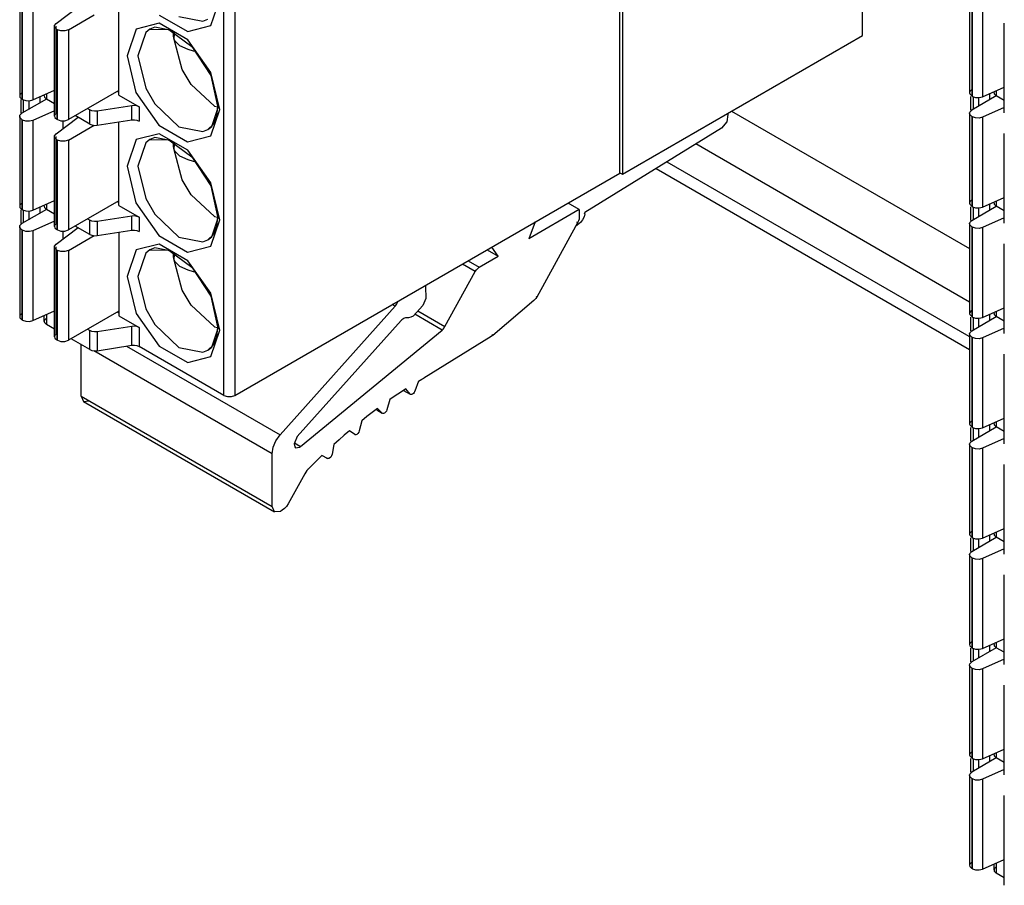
# Model space of a CAD drawing. Header units: millimetres. Extents: x 40 to 165, y 96 to 227.
# Tile 3 of 9: x 97 to 122, y 100 to 123. Entities that reach past the tile are written whole.
import ezdxf

# ---------------------------------------------------------------- set-up
doc = ezdxf.new("R2010")
doc.units = ezdxf.units.MM
doc.header["$LTSCALE"] = 19.36
doc.layers.get('0').update_dxf_attribs({"linetype": 'CONTINUOUS'})

msp = doc.modelspace()

# ---------------------------------------------------------------- linework, layer by layer
at = {"color": 6, "linetype": 'Continuous'}
for p, q in [((118.667, 122.206), (118.667, 165.807)), ((112.376, 118.635), (112.376, 162.114)), ((112.445, 162.215), (112.445, 118.614)), ((96.832, 122.963), (96.832, 120.636)), ((121.439, 123.045), (121.439, 120.718)), ((97.775, 122.513), (98.344, 122.94)), ((98.093, 122.351), (98.757, 122.734)), ((99.401, 120.656), (99.401, 122.822)), ((122.341, 120.197), (122.341, 122.524)), ((97.734, 120.115), (97.734, 122.442)), ((97.81, 122.351), (97.792, 122.361)), ((100.815, 122.233), (100.819, 122.283)), ((112.445, 118.614), (118.667, 122.206)), ((100.855, 122.064), (100.821, 122.13)), ((97.171, 120.534), (97.734, 120.784)), ((97.468, 120.636), (97.468, 120.666)), ((99.401, 120.779), (98.093, 120.024)), ((99.365, 120.758), (99.401, 120.738)), ((121.778, 120.616), (122.341, 120.866)), ((121.957, 120.696), (121.957, 120.534)), ((122.076, 120.718), (122.076, 120.748)), ((96.867, 120.187), (96.867, 120.544)), ((96.908, 120.544), (96.89, 120.554)), ((97.527, 120.554), (96.89, 120.187)), ((96.908, 120.544), (96.989, 120.516)), ((97.067, 120.513), (97.067, 120.289)), ((97.35, 120.614), (97.35, 120.452)), ((97.734, 120.435), (97.527, 120.554)), ((99.401, 120.656), (99.926, 120.353)), ((121.475, 120.269), (121.475, 120.626)), ((121.515, 120.626), (121.498, 120.636)), ((122.134, 120.636), (121.498, 120.269)), ((121.515, 120.626), (121.597, 120.598)), ((121.675, 120.595), (121.675, 120.371)), ((122.341, 120.517), (122.134, 120.636)), ((97.734, 120.253), (97.171, 120.003)), ((98.587, 120.309), (98.647, 120.275)), ((99.733, 120.383), (98.84, 120.245)), ((101.875, 120.37), (101.955, 120.354)), ((115.273, 120.246), (121.439, 116.686)), ((121.439, 120.187), (121.439, 117.86)), ((122.341, 120.335), (121.778, 120.086)), ((96.832, 120.105), (96.832, 117.778)), ((96.908, 120.013), (96.89, 120.023)), ((97.775, 119.655), (98.344, 120.083)), ((97.81, 120.024), (97.792, 120.034)), ((98.647, 119.907), (98.269, 120.126)), ((98.84, 119.877), (99.733, 120.015)), ((99.401, 117.799), (99.401, 119.964)), ((121.515, 120.095), (121.498, 120.106)), ((98.093, 119.493), (98.757, 119.876)), ((115.012, 119.801), (111.47, 117.614)), ((122.341, 117.339), (122.341, 119.666)), ((97.734, 117.257), (97.734, 119.584)), ((97.81, 119.493), (97.792, 119.503)), ((100.815, 119.376), (100.819, 119.425)), ((121.439, 115.298), (114.349, 119.392)), ((100.855, 119.206), (100.821, 119.273)), ((102.406, 112.879), (112.376, 118.635)), ((112.384, 118.649), (112.445, 118.614)), ((113.319, 118.756), (121.439, 114.068)), ((97.171, 117.676), (97.734, 117.926)), ((99.401, 117.921), (98.093, 117.166)), ((99.365, 117.901), (99.401, 117.88)), ((111.329, 117.696), (111.039, 117.863)), ((121.778, 117.758), (122.341, 118.008)), ((122.076, 117.86), (122.076, 117.89)), ((96.867, 117.329), (96.867, 117.686)), ((96.908, 117.686), (96.89, 117.696)), ((97.527, 117.696), (96.89, 117.329)), ((96.908, 117.686), (96.989, 117.658)), ((97.067, 117.655), (97.067, 117.431)), ((97.35, 117.756), (97.35, 117.594)), ((97.468, 117.778), (97.468, 117.808)), ((97.734, 117.577), (97.527, 117.696)), ((99.401, 117.799), (99.926, 117.495)), ((111.329, 117.696), (110.02, 116.94)), ((111.329, 117.696), (111.329, 117.493)), ((111.47, 117.583), (111.47, 117.614)), ((121.475, 117.411), (121.475, 117.768)), ((121.515, 117.768), (121.498, 117.778)), ((121.498, 117.411), (122.134, 117.778)), ((121.515, 117.768), (121.597, 117.74)), ((121.675, 117.737), (121.675, 117.513)), ((121.957, 117.838), (121.957, 117.676)), ((122.341, 117.659), (122.134, 117.778)), ((97.734, 117.395), (97.171, 117.146)), ((98.587, 117.452), (98.647, 117.417)), ((99.733, 117.525), (98.84, 117.387)), ((101.875, 117.513), (101.955, 117.496)), ((110.187, 117.372), (110.02, 116.94)), ((111.287, 117.352), (110.227, 115.428)), ((111.36, 117.361), (111.232, 117.252)), ((111.417, 117.425), (111.36, 117.361)), ((122.341, 117.477), (121.778, 117.228)), ((96.832, 117.247), (96.832, 114.92)), ((96.908, 117.156), (96.89, 117.166)), ((97.775, 116.797), (98.344, 117.225)), ((97.81, 117.166), (97.792, 117.176)), ((98.647, 117.05), (98.269, 117.268)), ((98.84, 117.02), (99.733, 117.158)), ((99.401, 117.106), (99.401, 114.941)), ((121.439, 117.329), (121.439, 115.002)), ((121.515, 117.238), (121.498, 117.248)), ((98.093, 116.635), (98.757, 117.018)), ((97.734, 114.4), (97.734, 116.727)), ((97.81, 116.635), (97.792, 116.645)), ((108.941, 116.652), (109.231, 116.485)), ((109.231, 116.485), (109.064, 116.723)), ((122.341, 114.482), (122.341, 116.809)), ((100.815, 116.518), (100.819, 116.568)), ((100.855, 116.348), (100.821, 116.415)), ((108.734, 116.198), (109.231, 116.485)), ((107.85, 114.664), (108.635, 116.089)), ((107.334, 115.724), (107.345, 115.702)), ((110.155, 115.339), (109.086, 114.436)), ((97.171, 114.819), (97.734, 115.068)), ((99.401, 115.063), (98.093, 114.308)), ((103.578, 111.859), (106.561, 115.188)), ((121.778, 114.901), (122.341, 115.15)), ((96.908, 114.829), (96.89, 114.839)), ((96.908, 114.829), (96.989, 114.8)), ((97.468, 114.798), (97.468, 114.95)), ((99.365, 115.043), (99.401, 115.022)), ((99.401, 114.941), (99.926, 114.638)), ((106.717, 114.82), (104.021, 111.813)), ((121.475, 114.553), (121.475, 114.911)), ((121.515, 114.911), (121.498, 114.921)), ((121.498, 114.553), (122.134, 114.921)), ((121.515, 114.911), (121.597, 114.882)), ((121.675, 114.879), (121.675, 114.655)), ((121.957, 114.98), (121.957, 114.819)), ((122.076, 115.002), (122.076, 115.032)), ((122.341, 114.801), (122.134, 114.921)), ((97.734, 114.597), (97.527, 114.716)), ((98.587, 114.594), (98.647, 114.559)), ((99.733, 114.667), (98.84, 114.529)), ((101.875, 114.655), (101.955, 114.638)), ((104.11, 111.556), (107.776, 114.573)), ((122.341, 114.619), (121.778, 114.37)), ((97.81, 114.308), (97.792, 114.318)), ((98.647, 114.069), (98.163, 114.349)), ((109.045, 114.407), (107.298, 113.328)), ((121.439, 114.472), (121.439, 112.145)), ((121.515, 114.38), (121.498, 114.39)), ((98.424, 112.858), (98.424, 114.198)), ((98.84, 114.039), (99.733, 114.178)), ((102.123, 112.879), (99.926, 114.148)), ((122.341, 111.624), (122.341, 113.951)), ((106.84, 113.049), (106.701, 112.959)), ((106.947, 112.912), (106.84, 113.049)), ((107.164, 113.249), (107.069, 112.988)), ((98.424, 112.858), (98.486, 112.721)), ((106.425, 112.772), (106.346, 112.511)), ((106.947, 112.912), (106.957, 112.904)), ((106.957, 112.904), (106.947, 112.912)), ((98.486, 112.721), (98.636, 112.736)), ((98.486, 112.721), (103.436, 109.863)), ((106.103, 112.54), (105.966, 112.437)), ((106.083, 112.505), (106.225, 112.424)), ((106.225, 112.424), (106.103, 112.54)), ((121.778, 112.043), (122.341, 112.292)), ((105.693, 112.224), (105.631, 111.966)), ((121.475, 111.696), (121.475, 112.053)), ((121.515, 112.053), (121.498, 112.063)), ((121.498, 111.696), (122.134, 112.063)), ((121.515, 112.053), (121.597, 112.024)), ((121.675, 112.021), (121.675, 111.798)), ((121.957, 112.122), (121.957, 111.961)), ((122.076, 112.145), (122.076, 112.175)), ((122.341, 111.944), (122.134, 112.063)), ((105.375, 111.963), (105.241, 111.847)), ((105.511, 111.867), (105.375, 111.963)), ((122.341, 111.762), (121.778, 111.512)), ((103.981, 111.526), (104.081, 111.536)), ((104.973, 111.61), (104.928, 111.356)), ((121.439, 111.614), (121.439, 109.287)), ((121.515, 111.522), (121.498, 111.532)), ((103.374, 110), (103.374, 111.371)), ((104.81, 111.247), (104.662, 111.321)), ((122.341, 108.766), (122.341, 111.093)), ((104.22, 110.853), (103.791, 110.074)), ((103.436, 109.863), (103.374, 110)), ((103.586, 109.878), (103.436, 109.863)), ((103.636, 109.907), (103.586, 109.878)), ((121.475, 108.838), (121.475, 109.195)), ((121.515, 109.195), (121.498, 109.205)), ((121.498, 108.838), (122.134, 109.205)), ((121.515, 109.195), (121.597, 109.167)), ((121.778, 109.185), (122.341, 109.434)), ((121.957, 109.265), (121.957, 109.103)), ((122.076, 109.287), (122.076, 109.317)), ((122.341, 109.086), (122.134, 109.205)), ((121.675, 109.164), (121.675, 108.94)), ((121.439, 108.756), (121.439, 106.429)), ((121.515, 108.664), (121.498, 108.674)), ((122.341, 108.904), (121.778, 108.654)), ((122.341, 105.908), (122.341, 108.235)), ((121.778, 106.327), (122.341, 106.577)), ((121.957, 106.407), (121.957, 106.245)), ((122.076, 106.429), (122.076, 106.459)), ((121.475, 105.98), (121.475, 106.337)), ((121.515, 106.337), (121.498, 106.347)), ((122.134, 106.347), (121.498, 105.98)), ((121.515, 106.337), (121.597, 106.309)), ((121.675, 106.306), (121.675, 106.082)), ((122.341, 106.228), (122.134, 106.347)), ((121.439, 105.898), (121.439, 103.571)), ((122.341, 106.046), (121.778, 105.797)), ((121.515, 105.807), (121.498, 105.817)), ((122.341, 103.051), (122.341, 105.378)), ((121.778, 103.47), (122.341, 103.719)), ((122.076, 103.571), (122.076, 103.601)), ((121.475, 103.122), (121.475, 103.48)), ((121.515, 103.48), (121.498, 103.49)), ((122.134, 103.49), (121.498, 103.122)), ((121.515, 103.48), (121.597, 103.451)), ((121.675, 103.448), (121.675, 103.224)), ((121.957, 103.549), (121.957, 103.388)), ((122.341, 103.37), (122.134, 103.49)), ((122.341, 103.188), (121.778, 102.939)), ((121.439, 103.041), (121.439, 100.714)), ((121.515, 102.949), (121.498, 102.959)), ((122.341, 100.193), (122.341, 102.52)), ((121.778, 100.612), (122.341, 100.861)), ((121.515, 100.622), (121.498, 100.632)), ((121.515, 100.622), (121.597, 100.593)), ((122.076, 100.591), (122.076, 100.744)), ((122.341, 100.39), (122.134, 100.509))]:
    msp.add_line(p, q, dxfattribs=at)
at = {"color": 9, "linetype": 'Continuous'}
for p, q in [((102.123, 112.879), (102.123, 156.358)), ((102.406, 156.358), (102.406, 112.879)), ((101.784, 122.46), (102.017, 123.147)), ((121.498, 122.963), (121.498, 120.636)), ((96.89, 122.881), (96.89, 120.554)), ((96.908, 120.544), (96.908, 122.871)), ((97.171, 122.861), (97.171, 120.534)), ((100.446, 122.732), (101.184, 122.307)), ((121.515, 120.626), (121.515, 122.953)), ((121.778, 122.943), (121.778, 120.616)), ((101.184, 122.307), (101.784, 122.46)), ((97.775, 120.185), (97.775, 122.442)), ((97.792, 122.361), (97.792, 120.034)), ((97.81, 120.024), (97.81, 122.351)), ((98.093, 122.351), (98.093, 120.024)), ((97.527, 120.692), (97.527, 120.554)), ((122.134, 120.774), (122.134, 120.636)), ((96.926, 120.544), (96.926, 120.207)), ((121.533, 120.626), (121.533, 120.289)), ((98.647, 119.907), (98.647, 120.275)), ((98.84, 120.245), (98.84, 119.877)), ((99.733, 120.015), (99.733, 120.383)), ((99.926, 120.353), (99.926, 119.986)), ((101.782, 119.6), (102.017, 120.289)), ((96.89, 120.023), (96.89, 117.696)), ((96.908, 117.686), (96.908, 120.013)), ((97.171, 120.003), (97.171, 117.676)), ((97.959, 119.793), (97.959, 119.994)), ((121.498, 120.106), (121.498, 117.778)), ((121.515, 117.768), (121.515, 120.095)), ((121.778, 120.086), (121.778, 117.758)), ((97.775, 117.328), (97.775, 119.584)), ((97.792, 119.503), (97.792, 117.176)), ((97.81, 117.166), (97.81, 119.493)), ((98.093, 119.493), (98.093, 117.166)), ((113.602, 118.931), (121.42, 114.418)), ((122.134, 117.916), (122.134, 117.778)), ((96.926, 117.686), (96.926, 117.349)), ((97.527, 117.834), (97.527, 117.696)), ((121.533, 117.768), (121.533, 117.431)), ((98.647, 117.05), (98.647, 117.417)), ((98.84, 117.387), (98.84, 117.02)), ((99.733, 117.158), (99.733, 117.525)), ((99.926, 117.495), (99.926, 117.128)), ((101.782, 116.742), (102.017, 117.431)), ((111.261, 117.376), (111.291, 117.359)), ((111.47, 117.583), (111.457, 117.591)), ((96.89, 117.166), (96.89, 114.839)), ((96.908, 114.829), (96.908, 117.156)), ((97.171, 117.146), (97.171, 114.819)), ((97.959, 116.936), (97.959, 117.136)), ((121.498, 117.248), (121.498, 114.921)), ((121.515, 114.911), (121.515, 117.238)), ((121.778, 117.228), (121.778, 114.901)), ((97.775, 114.47), (97.775, 116.727)), ((97.792, 116.645), (97.792, 114.318)), ((97.81, 114.308), (97.81, 116.635)), ((98.093, 116.635), (98.093, 114.308)), ((108.449, 116.368), (108.738, 116.2)), ((108.635, 116.089), (108.3, 116.282)), ((107.345, 115.702), (107.32, 115.717)), ((110.227, 115.428), (110.212, 115.437)), ((106.561, 115.188), (106.483, 115.233)), ((107.149, 115.069), (107.85, 114.664)), ((122.134, 115.058), (122.134, 114.921)), ((97.527, 114.976), (97.527, 114.716)), ((107.776, 114.573), (107.068, 114.982)), ((121.533, 114.911), (121.533, 114.574)), ((98.647, 114.069), (98.647, 114.559)), ((99.733, 114.178), (99.733, 114.667)), ((99.926, 114.638), (99.926, 114.148)), ((101.784, 113.887), (102.017, 114.573)), ((98.84, 114.529), (98.84, 114.039)), ((109.086, 114.436), (109.068, 114.446)), ((121.498, 114.39), (121.498, 112.063)), ((121.515, 112.053), (121.515, 114.38)), ((121.778, 114.37), (121.778, 112.043)), ((103.374, 111.371), (98.752, 114.039)), ((99.598, 114.157), (103.578, 111.859)), ((101.184, 113.733), (101.784, 113.887)), ((106.779, 113.009), (106.947, 112.912)), ((98.424, 112.858), (103.374, 110)), ((107.069, 112.988), (107.057, 112.995)), ((121.533, 112.053), (121.533, 111.716)), ((122.134, 112.201), (122.134, 112.063)), ((103.95, 111.649), (104.11, 111.556)), ((121.498, 111.532), (121.498, 109.205)), ((121.515, 109.195), (121.515, 111.522)), ((121.778, 111.512), (121.778, 109.185)), ((104.775, 111.268), (104.81, 111.247)), ((104.291, 110.977), (104.304, 110.969)), ((103.611, 109.921), (103.636, 109.907)), ((121.533, 109.195), (121.533, 108.858)), ((122.134, 109.343), (122.134, 109.205)), ((121.498, 108.674), (121.498, 106.347)), ((121.515, 106.337), (121.515, 108.664)), ((121.778, 108.654), (121.778, 106.327)), ((122.134, 106.485), (122.134, 106.347)), ((121.533, 106.337), (121.533, 106)), ((121.498, 105.817), (121.498, 103.49)), ((121.515, 103.48), (121.515, 105.807)), ((121.778, 105.797), (121.778, 103.47)), ((122.134, 103.627), (122.134, 103.49)), ((121.533, 103.48), (121.533, 103.143)), ((121.498, 102.959), (121.498, 100.632)), ((121.515, 100.622), (121.515, 102.949)), ((121.778, 102.939), (121.778, 100.612)), ((122.134, 100.77), (122.134, 100.509))]:
    msp.add_line(p, q, dxfattribs=at)
at = {"color": 7, "linetype": 'Continuous'}
for p, q in [((100.839, 122.244), (100.826, 122.292)), ((100.826, 122.292), (100.826, 122.128)), ((100.839, 119.387), (100.826, 119.434)), ((100.826, 119.434), (100.826, 119.27)), ((100.839, 116.529), (100.826, 116.576)), ((100.826, 116.576), (100.826, 116.413))]:
    msp.add_line(p, q, dxfattribs=at)
at = {"color": 6, "linetype": 'Continuous'}
for points in [[(97.734, 122.442), (97.737, 122.462), (97.775, 122.513)], [(97.792, 122.361), (97.743, 122.408), (97.734, 122.442)], [(98.093, 122.351), (98.002, 122.321), (97.9, 122.321), (97.81, 122.351)], [(100.206, 122.364), (100.693, 122.359), (101.293, 121.921), (101.78, 121.162), (101.958, 120.371)], [(100.821, 122.13), (100.815, 122.181), (100.815, 122.233)], [(101.875, 120.37), (101.275, 120.932), (101.043, 121.318), (100.821, 122.13)], [(101.375, 121.792), (101.338, 121.797), (101.199, 121.836), (100.983, 121.936), (100.855, 122.064)], [(96.89, 120.718), (96.839, 120.666), (96.832, 120.636)], [(121.498, 120.8), (121.446, 120.748), (121.439, 120.718)], [(121.439, 120.718), (121.446, 120.688), (121.498, 120.636)], [(122.076, 120.718), (122.082, 120.688), (122.134, 120.636)], [(96.832, 120.636), (96.839, 120.606), (96.89, 120.554)], [(96.989, 120.516), (97.084, 120.512), (97.171, 120.534)], [(97.468, 120.636), (97.475, 120.606), (97.527, 120.554)], [(121.597, 120.598), (121.691, 120.594), (121.778, 120.616)], [(96.832, 120.105), (96.839, 120.135), (96.89, 120.187)], [(97.775, 120.185), (97.737, 120.135), (97.734, 120.115)], [(98.84, 120.245), (98.771, 120.241), (98.704, 120.252), (98.647, 120.275)], [(99.926, 120.353), (99.869, 120.376), (99.802, 120.386), (99.733, 120.383)], [(101.958, 120.371), (101.929, 120.104), (101.844, 119.899), (101.706, 119.766)], [(115.159, 120.181), (115.174, 120.159), (115.15, 119.968), (115.012, 119.801)], [(121.439, 120.187), (121.446, 120.217), (121.498, 120.269)], [(121.498, 120.106), (121.446, 120.157), (121.439, 120.187)], [(96.89, 120.023), (96.839, 120.075), (96.832, 120.105)], [(97.171, 120.003), (97.084, 119.981), (96.989, 119.985), (96.908, 120.013)], [(97.734, 120.115), (97.743, 120.081), (97.792, 120.034)], [(97.81, 120.024), (97.9, 119.994), (98.002, 119.994), (98.093, 120.024)], [(98.647, 119.907), (98.704, 119.884), (98.771, 119.874), (98.84, 119.877)], [(99.733, 120.015), (99.802, 120.019), (99.869, 120.009), (99.926, 119.986)], [(121.778, 120.086), (121.691, 120.063), (121.597, 120.067), (121.515, 120.095)], [(97.734, 119.584), (97.737, 119.604), (97.775, 119.655)], [(97.792, 119.503), (97.743, 119.55), (97.734, 119.584)], [(98.093, 119.493), (98.002, 119.463), (97.9, 119.463), (97.81, 119.493)], [(100.206, 119.506), (100.693, 119.501), (101.293, 119.063), (101.78, 118.305), (101.958, 117.513)], [(100.821, 119.273), (100.815, 119.323), (100.815, 119.376)], [(101.875, 117.513), (101.275, 118.075), (101.043, 118.46), (100.821, 119.272)], [(101.375, 118.934), (101.338, 118.94), (101.199, 118.978), (100.983, 119.078), (100.855, 119.206)], [(96.89, 117.86), (96.839, 117.808), (96.832, 117.778)], [(121.498, 117.942), (121.446, 117.89), (121.439, 117.86)], [(121.439, 117.86), (121.446, 117.83), (121.498, 117.778)], [(122.076, 117.86), (122.082, 117.83), (122.134, 117.778)], [(96.832, 117.778), (96.839, 117.748), (96.89, 117.696)], [(96.989, 117.658), (97.084, 117.654), (97.171, 117.676)], [(97.468, 117.778), (97.475, 117.748), (97.527, 117.696)], [(121.597, 117.74), (121.691, 117.736), (121.778, 117.758)], [(98.84, 117.387), (98.771, 117.384), (98.704, 117.394), (98.647, 117.417)], [(99.926, 117.495), (99.869, 117.518), (99.802, 117.529), (99.733, 117.525)], [(101.958, 117.513), (101.929, 117.246), (101.844, 117.041), (101.706, 116.908)], [(111.329, 117.493), (111.324, 117.448), (111.31, 117.4), (111.287, 117.352)], [(111.47, 117.583), (111.456, 117.504), (111.417, 117.425)], [(121.439, 117.329), (121.446, 117.359), (121.498, 117.411)], [(96.832, 117.247), (96.839, 117.277), (96.89, 117.329)], [(96.89, 117.166), (96.839, 117.218), (96.832, 117.247)], [(97.171, 117.146), (97.084, 117.124), (96.989, 117.127), (96.908, 117.156)], [(97.775, 117.328), (97.737, 117.277), (97.734, 117.257)], [(97.734, 117.257), (97.743, 117.223), (97.792, 117.176)], [(97.81, 117.166), (97.9, 117.136), (98.002, 117.136), (98.093, 117.166)], [(99.733, 117.158), (99.802, 117.161), (99.869, 117.151), (99.926, 117.128)], [(121.498, 117.248), (121.446, 117.3), (121.439, 117.329)], [(121.778, 117.228), (121.691, 117.206), (121.597, 117.209), (121.515, 117.238)], [(98.647, 117.05), (98.704, 117.027), (98.771, 117.016), (98.84, 117.02)], [(97.734, 116.727), (97.737, 116.747), (97.775, 116.797)], [(97.792, 116.645), (97.743, 116.692), (97.734, 116.727)], [(98.093, 116.635), (98.002, 116.605), (97.9, 116.605), (97.81, 116.635)], [(100.206, 116.648), (100.693, 116.643), (101.293, 116.205), (101.78, 115.447), (101.958, 114.655)], [(100.821, 116.415), (100.815, 116.466), (100.815, 116.518)], [(101.875, 114.655), (101.275, 115.217), (101.043, 115.603), (100.821, 116.414)], [(101.375, 116.076), (101.338, 116.082), (101.199, 116.12), (100.983, 116.221), (100.855, 116.348)], [(108.635, 116.089), (108.664, 116.132), (108.697, 116.169), (108.734, 116.198)], [(107.345, 115.702), (107.355, 115.388), (107.279, 115.208), (107.025, 114.936)], [(106.561, 115.188), (106.596, 115.234), (106.622, 115.285), (106.633, 115.319)], [(110.227, 115.428), (110.206, 115.394), (110.182, 115.364), (110.155, 115.339)], [(121.498, 115.084), (121.446, 115.032), (121.439, 115.002)], [(96.89, 115.002), (96.839, 114.95), (96.832, 114.92)], [(96.832, 114.92), (96.839, 114.891), (96.89, 114.839)], [(96.989, 114.8), (97.084, 114.797), (97.171, 114.819)], [(97.527, 114.88), (97.475, 114.828), (97.468, 114.798)], [(97.468, 114.798), (97.475, 114.768), (97.527, 114.716)], [(106.777, 114.87), (106.756, 114.857), (106.736, 114.84), (106.717, 114.82)], [(106.903, 114.891), (106.825, 114.888), (106.801, 114.882), (106.777, 114.87)], [(107.025, 114.936), (106.963, 114.907), (106.903, 114.891)], [(121.439, 115.002), (121.446, 114.973), (121.498, 114.921)], [(121.597, 114.882), (121.691, 114.879), (121.778, 114.901)], [(122.076, 115.002), (122.082, 114.973), (122.134, 114.921)], [(98.84, 114.529), (98.771, 114.526), (98.704, 114.536), (98.647, 114.559)], [(99.926, 114.638), (99.869, 114.661), (99.802, 114.671), (99.733, 114.667)], [(101.958, 114.655), (101.929, 114.388), (101.844, 114.184), (101.706, 114.05)], [(107.776, 114.573), (107.804, 114.599), (107.829, 114.629), (107.85, 114.664)], [(121.439, 114.472), (121.446, 114.501), (121.498, 114.553)], [(97.775, 114.47), (97.737, 114.42), (97.734, 114.4)], [(97.734, 114.4), (97.743, 114.365), (97.792, 114.318)], [(97.81, 114.308), (97.9, 114.278), (98.002, 114.278), (98.093, 114.308)], [(109.086, 114.436), (109.072, 114.426), (109.059, 114.416), (109.045, 114.407)], [(121.498, 114.39), (121.446, 114.442), (121.439, 114.472)], [(121.778, 114.37), (121.691, 114.348), (121.597, 114.351), (121.515, 114.38)], [(98.647, 114.069), (98.704, 114.046), (98.771, 114.036), (98.84, 114.039)], [(99.733, 114.178), (99.802, 114.181), (99.869, 114.171), (99.926, 114.148)], [(107.164, 113.249), (107.209, 113.276), (107.254, 113.302), (107.298, 113.328)], [(102.123, 112.879), (102.213, 112.849), (102.316, 112.849), (102.406, 112.879)], [(106.701, 112.959), (106.563, 112.867), (106.425, 112.772)], [(107.007, 112.909), (106.984, 112.9), (106.963, 112.901), (106.957, 112.904)], [(107.069, 112.988), (107.054, 112.956), (107.033, 112.929), (107.007, 112.909)], [(106.346, 112.511), (106.331, 112.476), (106.309, 112.446), (106.281, 112.424)], [(105.966, 112.437), (105.829, 112.332), (105.693, 112.224)], [(106.281, 112.424), (106.26, 112.415), (106.24, 112.415), (106.225, 112.424)], [(121.498, 112.226), (121.446, 112.174), (121.439, 112.145)], [(121.439, 112.145), (121.446, 112.115), (121.498, 112.063)], [(121.597, 112.024), (121.691, 112.021), (121.778, 112.043)], [(122.076, 112.145), (122.082, 112.115), (122.134, 112.063)], [(103.374, 111.371), (103.399, 111.536), (103.47, 111.706), (103.578, 111.859)], [(104.021, 111.813), (103.94, 111.626), (103.956, 111.551), (103.981, 111.526)], [(105.241, 111.847), (105.107, 111.73), (104.973, 111.61)], [(105.563, 111.871), (105.544, 111.862), (105.526, 111.861), (105.511, 111.867)], [(105.631, 111.966), (105.616, 111.928), (105.593, 111.896), (105.563, 111.871)], [(104.081, 111.536), (104.091, 111.542), (104.1, 111.549), (104.11, 111.556)], [(121.439, 111.614), (121.446, 111.644), (121.498, 111.696)], [(121.498, 111.532), (121.446, 111.584), (121.439, 111.614)], [(121.778, 111.512), (121.691, 111.49), (121.597, 111.494), (121.515, 111.522)], [(104.662, 111.321), (104.542, 111.206), (104.423, 111.088), (104.304, 110.969)], [(104.859, 111.253), (104.841, 111.246), (104.825, 111.244), (104.81, 111.247)], [(104.928, 111.356), (104.914, 111.316), (104.891, 111.281), (104.859, 111.253)], [(104.304, 110.969), (104.273, 110.934), (104.245, 110.896), (104.22, 110.853)], [(103.791, 110.074), (103.746, 110.006), (103.693, 109.949), (103.636, 109.907)], [(121.498, 109.368), (121.446, 109.317), (121.439, 109.287)], [(121.439, 109.287), (121.446, 109.257), (121.498, 109.205)], [(121.597, 109.167), (121.691, 109.163), (121.778, 109.185)], [(122.076, 109.287), (122.082, 109.257), (122.134, 109.205)], [(121.439, 108.756), (121.446, 108.786), (121.498, 108.838)], [(121.498, 108.674), (121.446, 108.726), (121.439, 108.756)], [(121.778, 108.654), (121.691, 108.632), (121.597, 108.636), (121.515, 108.664)], [(121.498, 106.511), (121.446, 106.459), (121.439, 106.429)], [(121.439, 106.429), (121.446, 106.399), (121.498, 106.347)], [(122.076, 106.429), (122.082, 106.399), (122.134, 106.347)], [(121.597, 106.309), (121.691, 106.305), (121.778, 106.327)], [(121.439, 105.898), (121.446, 105.928), (121.498, 105.98)], [(121.498, 105.817), (121.446, 105.869), (121.439, 105.898)], [(121.778, 105.797), (121.691, 105.775), (121.597, 105.778), (121.515, 105.807)], [(121.498, 103.653), (121.446, 103.601), (121.439, 103.571)], [(121.439, 103.571), (121.446, 103.542), (121.498, 103.49)], [(122.076, 103.571), (122.082, 103.542), (122.134, 103.49)], [(121.597, 103.451), (121.691, 103.448), (121.778, 103.47)], [(121.439, 103.041), (121.446, 103.07), (121.498, 103.122)], [(121.498, 102.959), (121.446, 103.011), (121.439, 103.041)], [(121.778, 102.939), (121.691, 102.917), (121.597, 102.92), (121.515, 102.949)], [(121.498, 100.795), (121.446, 100.743), (121.439, 100.714)], [(121.439, 100.714), (121.446, 100.684), (121.498, 100.632)], [(121.597, 100.593), (121.691, 100.59), (121.778, 100.612)], [(122.134, 100.673), (122.082, 100.621), (122.076, 100.591)], [(122.076, 100.591), (122.082, 100.561), (122.134, 100.509)]]:
    msp.add_lwpolyline(points, dxfattribs=at)
at = {"color": 9, "linetype": 'Continuous'}
for points in [[(100.446, 122.517), (99.846, 122.364), (99.613, 121.677)], [(102.017, 120.289), (101.784, 121.245), (101.184, 122.091), (100.446, 122.517)], [(100.956, 122.698), (101.58, 122.572), (101.706, 122.623)], [(100.206, 122.364), (100.098, 122.28), (99.896, 121.677)], [(100.724, 122.336), (100.333, 122.415), (100.206, 122.364)], [(99.613, 121.677), (99.845, 120.724), (100.44, 119.881)], [(99.896, 121.677), (100.098, 120.84), (100.333, 120.434), (100.956, 119.84)], [(101.706, 119.766), (101.814, 119.849), (101.986, 120.361)], [(100.446, 119.659), (99.846, 119.506), (99.613, 118.819)], [(100.44, 119.881), (101.181, 119.449), (101.782, 119.6)], [(102.017, 117.431), (101.784, 118.387), (101.184, 119.233), (100.446, 119.659)], [(100.956, 119.84), (101.58, 119.714), (101.706, 119.766)], [(100.206, 119.506), (100.098, 119.422), (99.896, 118.819)], [(100.724, 119.479), (100.333, 119.558), (100.206, 119.506)], [(99.613, 118.819), (99.845, 117.866), (100.44, 117.023)], [(99.896, 118.819), (100.098, 117.982), (100.333, 117.576), (100.956, 116.982)], [(101.706, 116.908), (101.814, 116.991), (101.986, 117.503)], [(100.44, 117.023), (101.181, 116.592), (101.782, 116.742)], [(100.956, 116.982), (101.58, 116.856), (101.706, 116.908)], [(100.449, 116.801), (99.848, 116.65), (99.613, 115.961)], [(100.206, 116.648), (100.098, 116.564), (99.896, 115.961)], [(100.724, 116.621), (100.333, 116.7), (100.206, 116.648)], [(102.017, 114.573), (101.785, 115.527), (101.19, 116.369), (100.449, 116.801)], [(99.613, 115.961), (99.846, 115.005), (100.446, 114.159), (101.184, 113.733)], [(99.896, 115.961), (100.098, 115.125), (100.333, 114.718), (100.956, 114.124)], [(101.706, 114.05), (101.814, 114.134), (101.986, 114.646)], [(100.956, 114.124), (101.58, 113.998), (101.706, 114.05)]]:
    msp.add_lwpolyline(points, dxfattribs=at)
at = {"color": 7, "linetype": 'Continuous'}
for points in [[(100.826, 122.128), (100.839, 122.19), (100.839, 122.244)], [(100.826, 119.27), (100.839, 119.332), (100.839, 119.387)], [(100.826, 116.413), (100.839, 116.475), (100.839, 116.529)]]:
    msp.add_lwpolyline(points, dxfattribs=at)

doc.saveas('drawing.dxf')
